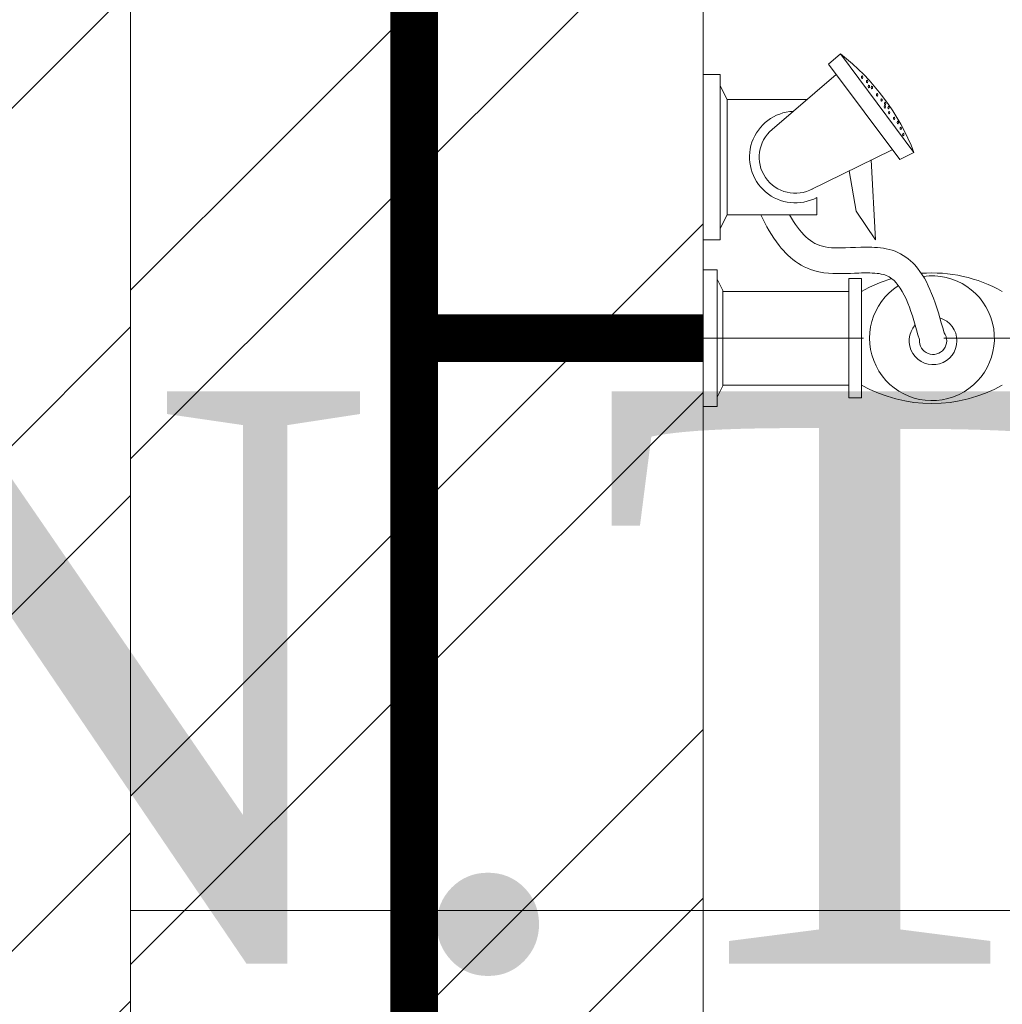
# Model space of a CAD drawing. Header units: inches. Extents: x 105152 to 158499, y 12149 to 30915.
# Tile 190 of 256: x 126756 to 126766, y 21449 to 21459. Entities that reach past the tile are written whole.
import ezdxf

# ---------------------------------------------------------------- set-up
doc = ezdxf.new("R2010")
doc.units = ezdxf.units.IN
doc.header["$MEASUREMENT"] = 0
doc.linetypes.add('DASHED2', pattern=[0.375, 0.25, -0.125])
for name, color, linetype, lineweight in [('AR - PLAN', 251, 'Continuous', 5), ('CENTER', 46, 'DASHED2', 9), ('DRAINAGE ', 7, 'Continuous', 9), ('FC', 1, 'Continuous', 9), ('PD_BRICK WALL_115', 134, 'Continuous', 30), ('PD_FIXTURE', 21, 'Continuous', 25), ('PD_HATCH', 45, 'Continuous', 9), ('PL. FICTURE', 4, 'Continuous', 25), ('PP-Domestic  Cold Water Supply', 5, 'Continuous', 25), ('PP-TEXT', 7, 'Continuous', 40), ('WATER SUPPLY ', 7, 'Continuous', 9)]:
    doc.layers.add(name, color=color, linetype=linetype, lineweight=lineweight)
doc.styles.add('Arial', font='GOTHIC.TTF')

# ---------------------------------------------------------------- blocks, each defined once
blk = doc.blocks.new('FOSSIL-PP')
at = {"layer": 'CENTER', "lineweight": 5, "ltscale": 5}
blk.add_line((-0.1272366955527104, 0), (19.81248661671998, -1.77635683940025e-15), dxfattribs=at)
at = {"layer": 'FC', "color": 4, "lineweight": 5}
for p, q in [((-0.0174283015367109, 0.5321163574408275), (-0.1272366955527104, 0.5321163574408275)), ((-0.1272366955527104, -0.5321163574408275), (-0.1272366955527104, 0.5321163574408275)), ((-0.0174283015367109, 0.4597780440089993), (-0.0174283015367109, 0.5321163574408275)), ((1.007600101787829, -0.4645000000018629), (1.007600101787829, 0.4645000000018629)), ((1.007600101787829, 0.4645000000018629), (1.107600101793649, 0.4645000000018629)), ((1.107600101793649, -0.4645000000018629), (1.107600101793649, 0.4645000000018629)), ((0.0268858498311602, 0.371520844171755), (-0.0174283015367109, 0.4597780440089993)), ((0.0268858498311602, -0.371520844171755), (0.0268858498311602, 0.371520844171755)), ((0.0268858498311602, 0.3644999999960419), (1.007600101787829, 0.3644999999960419)), ((0.0268858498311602, -0.371520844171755), (-0.0174283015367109, -0.4597780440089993)), ((0.0268858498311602, -0.3644999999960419), (1.007600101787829, -0.3644999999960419)), ((-0.0174283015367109, -0.4597780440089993), (-0.0174283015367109, -0.5321163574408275)), ((-0.0174283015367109, -0.5321163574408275), (-0.1272366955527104, -0.5321163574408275)), ((1.007600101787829, -0.4645000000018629), (1.107600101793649, -0.4645000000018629)), ((0.0056314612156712, -0.7675510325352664), (-0.1272366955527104, -0.7675510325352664)), ((-0.1272366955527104, -2.055272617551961), (-0.1272366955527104, -0.7675510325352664)), ((0.0056314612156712, -0.855080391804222), (0.0056314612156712, -0.7675510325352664)), ((0.0592515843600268, -0.9618716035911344), (0.0056314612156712, -0.855080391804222)), ((0.0592515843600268, -0.9618716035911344), (0.7590317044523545, -0.9618716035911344)), ((0.0592515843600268, -1.860952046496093), (0.0592515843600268, -0.9618716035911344)), ((0.7590317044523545, -1.09644180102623), (0.7590317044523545, -0.9618716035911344)), ((0.0592515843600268, -1.860952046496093), (0.0056314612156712, -1.967743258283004)), ((0.0592515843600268, -1.860952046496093), (0.6832797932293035, -1.860952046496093)), ((0.0056314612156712, -1.967743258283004), (0.0056314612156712, -2.055272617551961)), ((0.0056314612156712, -2.055272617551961), (-0.1272366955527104, -2.055272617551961))]:
    blk.add_line(p, q, dxfattribs=at)
at = {"layer": 'FC', "color": 4, "lineweight": 5, "ltscale": 5}
for p, q in [((-0.0174283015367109, -0.4597780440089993), (-0.0174283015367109, 0.4597780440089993)), ((0.0056314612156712, -1.967743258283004), (0.0056314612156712, -0.855080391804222)), ((0.756669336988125, -1.044460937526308), (0.7590317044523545, -1.045622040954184)), ((0.7032961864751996, -1.153053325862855), (1.345810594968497, -1.468849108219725)), ((0.8500165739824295, -2.136316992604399), (1.404570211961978, -1.393042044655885)), ((0.9421114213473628, -2.215223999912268), (1.515030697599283, -1.447333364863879)), ((1.404570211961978, -1.393042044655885), (1.515030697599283, -1.447333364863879)), ((0.4109507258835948, -1.627620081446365), (0.9089827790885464, -2.054334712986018)), ((0.8500165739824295, -2.136316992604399), (0.9421114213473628, -2.215223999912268))]:
    blk.add_line(p, q, dxfattribs=at)
blk.add_lwpolyline([(1.182830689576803, -1.388744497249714), (1.215305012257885, -0.7677019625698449), (1.065066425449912, -0.9910633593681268), (1.009257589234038, -1.303433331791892)], dxfattribs=at)
at = {"layer": 'FC', "color": 4, "lineweight": 5}
for centre, radius, start, end in [((1.655189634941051, -0.6011436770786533), 1.110099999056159, 60.44363985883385, 119.5563601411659), ((1.655189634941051, 0), 0.4859999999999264, 261.9846369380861, 237.5179039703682), ((1.663356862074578, 0.019724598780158), 0.1067664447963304, 323.8916752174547, 184.9074850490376), ((1.655189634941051, 0.6011436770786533), 1.110099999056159, 240.443639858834, 253.6648771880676), ((1.655189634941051, 0.6011436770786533), 1.110099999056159, 265.6906675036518, 299.556360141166), ((0.591334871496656, -1.41141182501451), 0.3568309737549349, 61.96820013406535, 267.3149253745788)]:
    blk.add_arc(centre, radius, start, end, dxfattribs=at)
at = {"layer": 'FC', "color": 4, "lineweight": 5, "ltscale": 5}
for centre, radius, start, end in [((1.663356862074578, 0.019724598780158), 0.186005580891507, 286.731878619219, 221.6454235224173), ((0.591334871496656, -1.41141182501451), 0.2815749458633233, 61.08158018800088, 230.1615081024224), ((-0.1482934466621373, -0.8040071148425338), 1.783400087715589, 307.6921836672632, 338.8549538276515)]:
    blk.add_arc(centre, radius, start, end, dxfattribs=at)
at = {"layer": 'FC', "color": 4, "lineweight": 5, "ltscale": 5, "extrusion": (0, 0, -1)}
for centre in [(1.431698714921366, -1.586550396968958), (1.389038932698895, -1.680440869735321), (1.411674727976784, -1.635234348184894), (1.322144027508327, -1.757246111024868), (1.360139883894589, -1.713467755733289), (1.288045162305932, -1.80297017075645), (1.290883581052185, -1.828659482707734), (1.31629849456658, -1.797133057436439), (1.227641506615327, -1.896363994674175), (1.26271458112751, -1.8564770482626), (1.150113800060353, -2.000021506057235), (1.163933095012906, -1.961689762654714), (1.187732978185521, -1.953256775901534), (1.110794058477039, -2.034480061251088)]:
    blk.add_ellipse(centre, major_axis=(0, -0.0100137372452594), ratio=0.4997253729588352, dxfattribs=at)
at = {"layer": 'FC', "color": 4, "lineweight": 5, "ltscale": 5}
for points, knots in [([(1.556981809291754, 0.0105910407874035), (1.528359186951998, -0.0919207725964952), (1.500283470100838, -0.1913991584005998), (1.43084159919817, -0.362902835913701), (1.388410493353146, -0.4291842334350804), (1.315636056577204, -0.4851731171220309), (1.287835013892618, -0.496514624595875), (1.200692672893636, -0.5098779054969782), (1.145230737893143, -0.5099230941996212), (1.000926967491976, -0.5049856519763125), (0.9079665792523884, -0.4978189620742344), (0.7436043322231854, -0.5206444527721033), (0.6731635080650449, -0.5458565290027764), (0.5561596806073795, -0.6207348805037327), (0.5070196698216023, -0.6690509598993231), (0.4079184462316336, -0.794630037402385), (0.3620819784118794, -0.8763580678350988), (0.321325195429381, -0.9618716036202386)], [0, 0, 0, 0, 0.26912061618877, 0.26912061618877, 0.5604723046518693, 0.5604723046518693, 0.7364074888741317, 0.7364074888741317, 0.9123426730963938, 0.9123426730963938, 1.15594252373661, 1.15594252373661, 1.33829174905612, 1.33829174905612, 1.520640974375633, 1.520640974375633, 1.763355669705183, 1.763355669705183, 1.763355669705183, 1.763355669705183]), ([(1.749613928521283, -0.0431943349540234), (1.720916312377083, -0.1459747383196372), (1.691671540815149, -0.2518033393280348), (1.619002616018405, -0.4309442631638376), (1.578915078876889, -0.5074994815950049), (1.479708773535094, -0.6160808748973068), (1.427712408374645, -0.6544432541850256), (1.307217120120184, -0.6999657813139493), (1.245708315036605, -0.7066800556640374), (1.072397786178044, -0.7121708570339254), (0.9604232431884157, -0.6990702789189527), (0.8027771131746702, -0.7109333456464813), (0.7553888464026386, -0.7275993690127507), (0.6617975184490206, -0.7947304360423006), (0.6179672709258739, -0.8454145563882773), (0.5666459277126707, -0.9265047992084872), (0.5564553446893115, -0.9438200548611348), (0.5464481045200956, -0.9618716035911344)], [0, 0, 0, 0, 0.2698257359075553, 0.2698257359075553, 0.4943752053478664, 0.4943752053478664, 0.6546766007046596, 0.6546766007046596, 0.8149779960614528, 0.8149779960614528, 1.117553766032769, 1.117553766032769, 1.362299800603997, 1.362299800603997, 1.607045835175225, 1.607045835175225, 1.669366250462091, 1.669366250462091, 1.669366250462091, 1.669366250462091])]:
    blk.add_open_spline(points, degree=3, knots=knots, dxfattribs=at)
blk = doc.blocks.new('WATER SUPPLY')
at = {"layer": 'PP-Domestic  Cold Water Supply', "const_width": 0.4999999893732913}
for points in [[(200.6358141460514, 202.7163609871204), (200.6358141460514, 120.2381348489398)], [(203.6642439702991, 178.7163614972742), (200.412925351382, 178.7163614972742)]]:
    blk.add_lwpolyline(points, dxfattribs=at)
at = {"layer": 'PL. FICTURE', "ltscale": 30, "xscale": -1.345819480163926, "yscale": 1.345819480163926, "zscale": 1.345819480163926, "rotation": 179.9999999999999}
blk.add_blockref('FOSSIL-PP', (203.8354815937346, 178.7163614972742), dxfattribs=at)
blk = doc.blocks.new('DRAINAGE')
at = {"layer": 'PP-TEXT', "insert": (490.3358946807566, 491.4051205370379), "char_height": 5.999999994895, "width": 26.66140014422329, "attachment_point": 7, "style": 'Arial'}
blk.add_mtext('{\\fTimes New Roman|b0|i0|c0|p0;N.T}', dxfattribs=at)
blk = doc.blocks.new('FIRST FLOOR PLAN 0')
at = {"layer": 'PD_HATCH', "lineweight": 5}
h = blk.add_hatch(dxfattribs=at)
h.set_pattern_fill('ANSI32', color=251, scale=10)
h.set_pattern_definition([(45, (-550.7705653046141, -242.3817885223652), (-2.651650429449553, 2.651650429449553), []), (45, (-549.0027983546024, -242.3817885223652), (-2.651650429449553, 2.651650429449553), [])])
h.paths.add_polyline_path([(-539.9997091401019, -240.2998080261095), (-583.2497091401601, -240.2998080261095), (-583.2497091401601, -244.7998080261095), (-539.9997091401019, -244.7998080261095)])
h.paths.add_polyline_path([(-625.2497091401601, -240.2998080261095), (-668.4997091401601, -240.2998080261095), (-668.4997091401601, -244.7998080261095), (-625.2497091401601, -244.7998080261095)], flags=17)
h.paths.add_polyline_path([(-539.9997091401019, -323.4998080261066), (-539.9997091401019, -327.9998080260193), (-377.9997091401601, -327.9998080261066), (-377.9997091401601, -323.4998080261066), (-530.9997091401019, -323.4998080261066), (-530.9997091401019, -233.9998080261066), (-470.9997091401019, -233.9998080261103), (-470.9997091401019, -257.9998080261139), (-466.4997091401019, -257.9998080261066), (-466.4997091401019, -233.9998080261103), (-386.9997091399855, -233.9998080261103), (-386.9997091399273, -261.9998080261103), (-382.4997091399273, -261.9998080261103), (-382.4997091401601, -102.9998080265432), (-377.9997091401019, -102.9998080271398), (-377.9997091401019, -98.49980802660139), (-386.9997091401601, -98.49980802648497), (-386.9997091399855, -224.9998080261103), (-530.9997091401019, -224.9998080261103), (-530.9997091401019, -8.9998324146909), (-539.9997091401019, -8.9998324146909)])
h.paths.add_polyline_path([(-595.4997039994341, -332.9374820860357), (-590.9997039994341, -332.9374820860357), (-590.9997039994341, -327.9998080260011), (-581.9997091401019, -327.9998080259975), (-581.9997091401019, -323.4998080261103), (-668.4997091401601, -323.4998080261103), (-668.4997091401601, -167.9998080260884), (-745.4997091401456, -167.9998080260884), (-745.4997091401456, -172.4998080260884), (-672.9997091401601, -172.4998080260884), (-672.9997091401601, -323.4998080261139), (-728.9997091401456, -323.4998080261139), (-728.9997091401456, -327.9998080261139), (-595.4997039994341, -327.9998080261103)])
h = blk.add_hatch(dxfattribs=at)
h.set_pattern_fill('ANSI32', color=251, scale=10)
h.set_pattern_definition([(45, (26013.46920260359, 17879.3870099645), (-2.651650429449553, 2.651650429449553), []), (45, (26015.2369695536, 17879.3870099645), (-2.651650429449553, 2.651650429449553), [])])
h.paths.add_polyline_path([(-524.9997091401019, -8.999808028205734), (-530.9997091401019, -8.999808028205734), (-530.9997091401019, -44.99980802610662), (-524.9997091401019, -44.99980802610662)])
h.paths.add_polyline_path([(-524.9997091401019, -44.99980802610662), (-530.9997091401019, -44.99980802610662), (-530.9997091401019, -80.99980802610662), (-524.9997091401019, -80.99980802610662)])
h.paths.add_polyline_path([(-530.9997091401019, -80.99980802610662), (-530.9997091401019, -116.9998080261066), (-524.9997091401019, -116.9998080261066), (-524.9997091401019, -80.99980802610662)])
h.paths.add_polyline_path([(-524.9997091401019, -116.9998080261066), (-530.9997091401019, -116.9998080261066), (-530.9997091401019, -152.9998080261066), (-524.9997091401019, -152.9998080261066)])
h.paths.add_polyline_path([(-524.9997091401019, -152.9998080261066), (-530.9997091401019, -152.9998080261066), (-530.9997091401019, -188.9998080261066), (-524.9997091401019, -188.9998080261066)])
h.paths.add_polyline_path([(-524.9997091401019, -188.9998080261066), (-530.9997091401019, -188.9998080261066), (-530.9997091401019, -224.9998080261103), (-524.9997091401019, -224.9998080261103)])
h.paths.add_polyline_path([(-245.9997091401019, -8.99980802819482), (-254.9997091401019, -8.99980802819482), (-254.9997091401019, -98.49980802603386), (-259.4997091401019, -98.49980802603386), (-259.4997091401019, -102.9998080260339), (-254.9997091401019, -102.9998080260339), (-254.9997091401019, -112.9998080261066), (-245.9997091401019, -112.999808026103)])
h.paths.add_polyline_path([(-326.9997091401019, -8.999808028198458), (-331.4997091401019, -8.999808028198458), (-331.4997091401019, -98.49980802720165), (-335.9997091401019, -98.49980802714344), (-335.9997091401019, -102.9998080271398), (-301.4997091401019, -102.9998080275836), (-301.4997091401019, -98.49980802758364), (-326.9997091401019, -98.49980802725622)])
h.paths.add_polyline_path([(-331.4997091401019, -26.99980802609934), (-334.4997091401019, -26.99980802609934), (-334.4997091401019, -31.49980802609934), (-331.4997091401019, -31.49980802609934)], flags=17)
h.paths.add_polyline_path([(-358.4997091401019, -26.99980802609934), (-361.4997091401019, -26.99980802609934), (-361.4997091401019, -17.99980802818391), (-365.9997091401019, -17.99980802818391), (-365.9997091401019, -26.99980802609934), (-376.4997091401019, -26.99980802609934), (-376.4997091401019, -31.49980802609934), (-358.4997091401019, -31.49980802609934)])
h.paths.add_polyline_path([(-412.4997091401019, -8.999808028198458), (-416.9997091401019, -8.999808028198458), (-416.9997091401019, -24.99980802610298), (-416.9997091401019, -31.49980802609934), (-412.4997091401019, -31.49980802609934), (-412.4997091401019, -26.99980802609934)])
h.paths.add_polyline_path([(-121.4997091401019, -8.99980802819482), (-125.9997091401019, -8.99980802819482), (-125.9997091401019, -26.99980802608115), (-121.4997091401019, -26.99980802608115)])
at = {"layer": 'PD_BRICK WALL_115', "color": 251, "lineweight": 5}
blk.add_line((-524.9997091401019, -224.9998080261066), (-524.9997091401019, -8.999808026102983), dxfattribs=at)
blk.add_lwpolyline([(-377.9997091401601, -323.4998080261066), (-530.9997091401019, -323.4998080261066), (-530.9997091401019, -233.9998080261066), (-470.9997091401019, -233.9998080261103), (-470.9997091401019, -257.9998080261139), (-466.4997091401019, -257.9998080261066), (-466.4997091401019, -233.9998080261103), (-386.9997091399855, -233.9998080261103), (-386.9997091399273, -261.9998080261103), (-382.4997091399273, -261.9998080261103), (-382.4997091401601, -102.9998080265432), (-377.9997091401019, -102.9998080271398), (-377.9997091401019, -98.49980802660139), (-386.9997091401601, -98.49980802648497), (-386.9997091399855, -224.9998080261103), (-530.9997091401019, -224.9998080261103), (-530.9997091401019, -8.9998324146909), (-539.9997091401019, -8.9998324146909), (-539.9997091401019, -323.4998080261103), (-539.9997091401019, -323.4998080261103)], dxfattribs=at)
at = {"layer": 'PD_FIXTURE', "color": 251, "lineweight": 5, "ltscale": 12}
blk.add_line((-470.9997091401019, -152.9998080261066), (-530.9997091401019, -152.9998080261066), dxfattribs=at)

msp = doc.modelspace()

# ---------------------------------------------------------------- block references
at = {"layer": 'WATER SUPPLY '}
msp.add_blockref('WATER SUPPLY', (126559.4972756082, 21276.78212641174), dxfattribs=at)

# ---------------------------------------------------------------- next in the draw order: block references
at = {"layer": 'DRAINAGE '}
msp.add_blockref('DRAINAGE', (126262.8934601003, 20957.40614984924), dxfattribs=at)

# ---------------------------------------------------------------- next in the draw order: block references
at = {"layer": 'AR - PLAN', "color": 251}
msp.add_blockref('FIRST FLOOR PLAN 0', (127288.1612291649, 21602.49829319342), dxfattribs=at)

doc.saveas('drawing.dxf')
